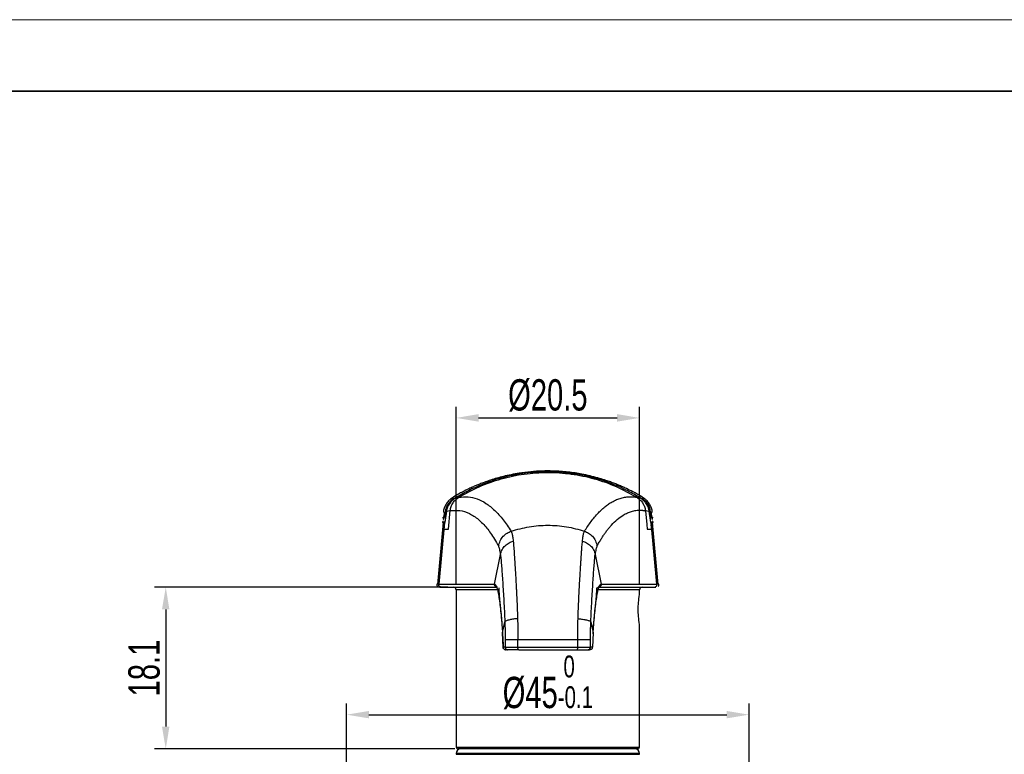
# Model space of a CAD drawing. Header units: millimetres. Extents: x 2783 to 3258, y 1485 to 1821.
# Tile 7 of 16: x 2847 to 2957, y 1739 to 1821. Entities that reach past the tile are written whole.
import ezdxf

# ---------------------------------------------------------------- set-up
doc = ezdxf.new("R2010")
doc.units = ezdxf.units.MM
for name, color, linetype, lineweight in [('尺寸线层', 3, 'Continuous', 18), ('粗实线层', 7, 'Continuous', 35), ('细实线层', 3, 'Continuous', 18)]:
    doc.layers.add(name, color=color, linetype=linetype, lineweight=lineweight)
doc.styles.add('标准', font='arial.ttf', dxfattribs={"width": 0.667})
doc.dimstyles.new('对齐', dxfattribs={"dimtxt": 3, "dimasz": 2.5, "dimexe": 1.25, "dimexo": 0.625, "dimtad": 1, "dimdsep": 46, "dimtxsty": '标准', "dimcen": 2.5, "dimclrd": 3, "dimclre": 3, "dimclrt": 3, "dimadec": 0, "dimazin": 0, "dimtfac": 1, "dimtmove": 0, "dimatfit": 3, "dimfxl": 1, "dimarcsym": 0})

# ---------------------------------------------------------------- blocks, each defined once
blk = doc.blocks.new('*D20')
at = {"layer": 'Defpoints', "color": 0, "transparency": 16777216}
for p in [(2916.59, 1776.55), (2896.09, 1757.32), (2916.59, 1757.32)]:
    blk.add_point(p, dxfattribs=at)
at = {"layer": '尺寸线层', "color": 3, "lineweight": -2, "transparency": 16777216}
for p, q in [((2896.09, 1757.94), (2896.09, 1777.8)), ((2916.59, 1757.94), (2916.59, 1777.8)), ((2898.59, 1776.55), (2914.09, 1776.55))]:
    blk.add_line(p, q, dxfattribs=at)
at = {"layer": '尺寸线层', "color": 3, "transparency": 16777216}
for points in [[(2898.59, 1776.97), (2898.59, 1776.13), (2896.09, 1776.55)], [(2914.09, 1776.97), (2914.09, 1776.13), (2916.59, 1776.55)]]:
    blk.add_solid(points, dxfattribs=at)
at = {"layer": '尺寸线层', "color": 3, "transparency": 16777216, "insert": (2906.34, 1779.06), "char_height": 3.5, "attachment_point": 5, "style": '标准'}
blk.add_mtext('%%C20.5', dxfattribs=at)
blk = doc.blocks.new('*D30')
at = {"layer": 'Defpoints', "color": 0, "transparency": 16777216}
for p in [(2895.79, 1757.62), (2863.62, 1739.52), (2896.57, 1739.52)]:
    blk.add_point(p, dxfattribs=at)
at = {"layer": '尺寸线层', "color": 3, "lineweight": -2, "transparency": 16777216}
for p, q in [((2895.16, 1757.62), (2862.37, 1757.62)), ((2863.62, 1755.12), (2863.62, 1742.02)), ((2895.94, 1739.52), (2862.37, 1739.52))]:
    blk.add_line(p, q, dxfattribs=at)
at = {"layer": '尺寸线层', "color": 3, "transparency": 16777216}
for points in [[(2863.2, 1755.12), (2864.03, 1755.12), (2863.62, 1757.62)], [(2863.2, 1742.02), (2864.03, 1742.02), (2863.62, 1739.52)]]:
    blk.add_solid(points, dxfattribs=at)
at = {"layer": '尺寸线层', "color": 3, "transparency": 16777216, "insert": (2861.21, 1748.57), "char_height": 3.5, "attachment_point": 5, "rotation": 90, "style": '标准'}
blk.add_mtext('18.1', dxfattribs=at)
blk = doc.blocks.new('*D23')
at = {"layer": 'Defpoints', "color": 0, "transparency": 16777216}
for p in [(2928.84, 1743.35), (2883.84, 1736.42), (2928.84, 1736.42)]:
    blk.add_point(p, dxfattribs=at)
at = {"layer": '尺寸线层', "color": 3, "lineweight": -2, "transparency": 16777216}
for p, q in [((2883.84, 1737.04), (2883.84, 1744.6)), ((2928.84, 1737.04), (2928.84, 1744.6)), ((2886.34, 1743.35), (2926.34, 1743.35))]:
    blk.add_line(p, q, dxfattribs=at)
at = {"layer": '尺寸线层', "color": 3, "transparency": 16777216}
for points in [[(2886.34, 1743.77), (2886.34, 1742.94), (2883.84, 1743.35)], [(2926.34, 1743.77), (2926.34, 1742.94), (2928.84, 1743.35)]]:
    blk.add_solid(points, dxfattribs=at)
at = {"layer": '尺寸线层', "color": 3, "transparency": 16777216, "insert": (2906.34, 1746.96), "char_height": 3.5, "attachment_point": 5, "style": '标准'}
blk.add_mtext('%%C45{\\H2.45;\\S 0^ -0.1;}', dxfattribs=at)

msp = doc.modelspace()

# ---------------------------------------------------------------- linework, layer by layer
at = {"layer": '粗实线层', "linetype": 'Continuous', "lineweight": 25}
for p, q in [((2896.384, 1768.047), (2896.34, 1768.021)), ((2916.348, 1768.017), (2916.295, 1768.047)), ((2896.008, 1767.6), (2896.4, 1767.67)), ((2916.279, 1767.67), (2916.529, 1767.625)), ((2916.529, 1767.625), (2916.671, 1767.6)), ((2894.749, 1766.018), (2894.696, 1765.442)), ((2894.885, 1766.04), (2894.83, 1765.442)), ((2895.005, 1766.1), (2894.839, 1764.842)), ((2894.885, 1766.04), (2894.934, 1766.055)), ((2894.934, 1766.055), (2894.934, 1766.055)), ((2895.005, 1766.1), (2895.428, 1766.174)), ((2895.231, 1764.116), (2895.428, 1766.174)), ((2917.252, 1766.173), (2917.675, 1766.099)), ((2917.253, 1766.162), (2917.402, 1764.61)), ((2917.84, 1764.846), (2917.675, 1766.099)), ((2917.746, 1766.055), (2917.795, 1766.04)), ((2917.746, 1766.055), (2917.746, 1766.055)), ((2917.85, 1765.442), (2917.795, 1766.04)), ((2917.985, 1765.426), (2917.93, 1766.021)), ((2894.641, 1764.842), (2893.997, 1757.901)), ((2894.774, 1764.842), (2894.137, 1757.942)), ((2894.81, 1764.842), (2894.774, 1764.842)), ((2894.839, 1764.842), (2894.81, 1764.842)), ((2894.83, 1765.442), (2894.853, 1765.442)), ((2917.827, 1765.442), (2917.85, 1765.442)), ((2917.869, 1764.846), (2917.84, 1764.846)), ((2917.869, 1764.846), (2917.87, 1764.842)), ((2917.87, 1764.842), (2917.906, 1764.572)), ((2917.905, 1764.842), (2917.87, 1764.842)), ((2917.905, 1764.842), (2917.905, 1764.846)), ((2917.905, 1764.846), (2917.905, 1764.842)), ((2917.905, 1764.846), (2917.905, 1764.846)), ((2918.542, 1757.942), (2917.905, 1764.842)), ((2918.682, 1757.901), (2918.039, 1764.842)), ((2894.738, 1764.116), (2894.774, 1764.572)), ((2894.738, 1764.116), (2895.026, 1764.116)), ((2895.026, 1764.116), (2895.231, 1764.116)), ((2917.402, 1764.61), (2917.449, 1764.116)), ((2917.449, 1764.116), (2917.941, 1764.116)), ((2917.925, 1764.329), (2917.906, 1764.572)), ((2917.941, 1764.116), (2917.925, 1764.329)), ((2900.382, 1757.942), (2901.051, 1761.267)), ((2911.628, 1761.267), (2912.298, 1757.942)), ((2894.13, 1757.942), (2894.145, 1757.942)), ((2894.136, 1757.916), (2894.137, 1757.942)), ((2894.137, 1757.942), (2900.382, 1757.942)), ((2894.453, 1757.616), (2900.586, 1757.616)), ((2896.09, 1757.316), (2896.09, 1739.716)), ((2900.845, 1757.316), (2896.09, 1757.316)), ((2900.382, 1757.942), (2900.403, 1757.942)), ((2911.833, 1757.511), (2911.961, 1757.616)), ((2916.59, 1757.316), (2911.843, 1757.316)), ((2912.093, 1757.616), (2918.227, 1757.616)), ((2912.277, 1757.942), (2912.298, 1757.942)), ((2912.298, 1757.942), (2918.542, 1757.942)), ((2916.59, 1756.743), (2916.59, 1757.316)), ((2901.278, 1752.494), (2901.53, 1753.745)), ((2911.15, 1753.745), (2911.402, 1752.494)), ((2916.59, 1739.716), (2916.59, 1753.49)), ((2901.355, 1750.916), (2901.278, 1752.494)), ((2901.566, 1751.753), (2901.565, 1750.916)), ((2902.982, 1750.916), (2902.988, 1751.745)), ((2909.698, 1750.915), (2909.691, 1751.745)), ((2911.115, 1750.916), (2911.114, 1751.753)), ((2911.402, 1752.494), (2911.325, 1750.916)), ((2901.565, 1750.916), (2901.355, 1750.916)), ((2901.878, 1750.616), (2901.668, 1750.616)), ((2910.802, 1750.616), (2911.012, 1750.616)), ((2911.325, 1750.916), (2911.115, 1750.916)), ((2896.09, 1739.716), (2916.59, 1739.716)), ((2916.39, 1739.516), (2896.29, 1739.516)), ((2896.09, 1739.016), (2896.09, 1738.916)), ((2906.206, 1739.016), (2896.09, 1739.016)), ((2896.09, 1738.916), (2916.59, 1738.916)), ((2916.59, 1739.016), (2906.206, 1739.016)), ((2916.59, 1738.916), (2916.59, 1739.016))]:
    msp.add_line(p, q, dxfattribs=at)
at = {"layer": '粗实线层'}
msp.add_lwpolyline([(2811.308, 1813.096), (3250.02, 1813.096), (3250.02, 1491.008), (2811.308, 1491.008)], close=True, dxfattribs=at)
at = {"layer": '粗实线层', "linetype": 'Continuous', "lineweight": 25, "flags": 128}
msp.add_lwpolyline([(2916.59, 1753.49), (2916.59, 1753.49), (2916.57, 1753.614), (2916.522, 1753.967), (2916.474, 1754.494), (2916.459, 1754.8), (2916.454, 1755.117), (2916.459, 1755.435), (2916.474, 1755.741), (2916.522, 1756.267), (2916.57, 1756.619), (2916.59, 1756.743), (2916.59, 1756.743)], dxfattribs=at)
at = {"layer": '粗实线层', "linetype": 'Continuous', "lineweight": 25}
for centre, radius, start, end in [((2894.948, 1765.474), 0.1, 198.42748, 248.10985), ((2917.732, 1765.474), 0.1, 291.87028, 341.5686), ((2895.79, 1757.316), 0.3, 0, 90), ((2916.89, 1757.316), 0.3, 90, 180), ((2896.29, 1739.716), 0.2, 180, 270), ((2896.59, 1739.016), 0.5, 90, 180), ((2916.09, 1739.016), 0.5, 0, 90), ((2916.39, 1739.716), 0.2, 270, 0)]:
    msp.add_arc(centre, radius, start, end, dxfattribs=at)
for points, knots in [([(2916.671, 1767.6), (2916.671, 1767.6), (2916.22, 1767.873), (2915.123, 1768.497), (2913.244, 1769.32), (2911.023, 1770.009), (2908.672, 1770.431), (2906.255, 1770.574), (2903.841, 1770.41), (2901.586, 1769.987), (2899.534, 1769.344), (2897.691, 1768.552), (2896.552, 1767.929), (2896.008, 1767.6), (2896.008, 1767.6)], [0, 0, 0, 0, 0.0000026, 0.0782546, 0.1845627, 0.290796, 0.3972915, 0.5037445, 0.6100964, 0.7164909, 0.8107825, 0.9055237, 0.9999974, 1, 1, 1, 1]), ([(2916.348, 1768.017), (2916.177, 1768.111), (2915.788, 1768.325), (2915.201, 1768.61), (2914.649, 1768.861), (2914.163, 1769.067), (2913.704, 1769.248), (2913.217, 1769.428), (2912.624, 1769.63), (2911.907, 1769.849), (2911.057, 1770.07), (2910.225, 1770.249), (2909.388, 1770.392), (2908.597, 1770.496), (2907.767, 1770.572), (2906.795, 1770.619), (2905.669, 1770.617), (2904.395, 1770.536), (2902.946, 1770.351), (2901.43, 1770.038), (2900.19, 1769.678), (2899.369, 1769.395), (2898.857, 1769.203), (2898.405, 1769.02), (2897.955, 1768.827), (2897.435, 1768.589), (2896.873, 1768.315), (2896.497, 1768.108), (2896.331, 1768.017)], [0, 0, 0, 0, 0.0403502, 0.0915888, 0.1299975, 0.156995, 0.1827274, 0.2093617, 0.2369597, 0.275348, 0.3156611, 0.3573054, 0.3881224, 0.4190042, 0.4504934, 0.4831049, 0.5291099, 0.5788703, 0.6324819, 0.7069555, 0.7712285, 0.7997482, 0.8259975, 0.8501288, 0.8746844, 0.9110817, 0.9608892, 1, 1, 1, 1]), ([(2896.4, 1767.67), (2897.147, 1768.087), (2898.64, 1768.922), (2901.107, 1769.782), (2903.68, 1770.327), (2906.323, 1770.509), (2908.967, 1770.33), (2911.548, 1769.79), (2914.024, 1768.927), (2915.526, 1768.09), (2916.279, 1767.67)], [0, 0, 0, 0, 0.1248421, 0.2496762, 0.374597, 0.4990346, 0.6240311, 0.7490096, 0.8742074, 1, 1, 1, 1]), ([(2896.403, 1768.06), (2896.296, 1768.002), (2896.091, 1767.89), (2895.852, 1767.741), (2895.652, 1767.604), (2895.485, 1767.476), (2895.332, 1767.341), (2895.185, 1767.193), (2895.041, 1767.014), (2894.91, 1766.812), (2894.779, 1766.534), (2894.677, 1766.244), (2894.676, 1766.064), (2894.676, 1766.042)], [0, 0, 0, 0, 0.1810676, 0.346451, 0.486025, 0.6011544, 0.694534, 0.7848698, 0.85113, 0.8992672, 0.935496, 0.992396, 1, 1, 1, 1]), ([(2895.937, 1767.561), (2896.405, 1767.848), (2896.967, 1768.192), (2897.592, 1768.472), (2897.695, 1768.519)], [0, 0, 0, 0, 0.834332, 1, 1, 1, 1]), ([(2918.004, 1766.045), (2918.004, 1766.065), (2918.002, 1766.243), (2917.902, 1766.532), (2917.771, 1766.811), (2917.639, 1767.013), (2917.494, 1767.193), (2917.348, 1767.341), (2917.195, 1767.476), (2917.028, 1767.604), (2916.829, 1767.741), (2916.591, 1767.889), (2916.387, 1768), (2916.281, 1768.058)], [0, 0, 0, 0, 0.0073638, 0.0646329, 0.1007747, 0.1486248, 0.2144845, 0.3044136, 0.3975319, 0.5125076, 0.6520789, 0.8178656, 1, 1, 1, 1]), ([(2895.79, 1767.515), (2895.542, 1767.354), (2895.321, 1767.132), (2895.004, 1766.616), (2894.91, 1766.324), (2894.885, 1766.04)], [0, 0, 0, 0, 0.5, 0.5, 1, 1, 1, 1]), ([(2894.934, 1766.055), (2894.954, 1766.216), (2894.995, 1766.37), (2895.108, 1766.66), (2895.181, 1766.796), (2895.445, 1767.183), (2895.67, 1767.394), (2895.937, 1767.561)], [0, 0, 0, 0, 0.25, 0.25, 0.5, 0.5, 1, 1, 1, 1]), ([(2896.013, 1767.602), (2896.013, 1767.602), (2895.808, 1767.475), (2895.392, 1767.119), (2895.089, 1766.562), (2895.017, 1766.182), (2895.005, 1766.1), (2895.005, 1766.1)], [0, 0, 0, 0, 0.0000292, 0.3928236, 0.8686374, 0.9999708, 1, 1, 1, 1]), ([(2895.428, 1766.174), (2895.455, 1766.328), (2895.509, 1766.637), (2895.731, 1767.051), (2896.026, 1767.41), (2896.278, 1767.586), (2896.404, 1767.674)], [0, 0, 0, 0, 0.2492111, 0.4975975, 0.7480418, 1, 1, 1, 1]), ([(2896.331, 1768.016), (2896.187, 1767.937), (2895.851, 1767.75), (2895.615, 1767.562), (2895.546, 1767.452), (2895.709, 1767.494), (2895.79, 1767.515)], [0, 0, 0, 0, 0.20175845, 0.47239512, 0.74023627, 1, 1, 1, 1]), ([(2896.4, 1767.67), (2896.744, 1767.705), (2897.431, 1767.776), (2898.438, 1767.536), (2899.43, 1767.039), (2900.398, 1766.254), (2901.335, 1765.228), (2901.939, 1764.325), (2902.237, 1763.879)], [0, 0, 0, 0, 0.1682225, 0.3364456, 0.5050556, 0.6742085, 0.8392059, 1, 1, 1, 1]), ([(2910.442, 1763.88), (2910.56, 1764.063), (2910.802, 1764.44), (2911.179, 1764.963), (2911.577, 1765.465), (2911.987, 1765.924), (2912.4, 1766.329), (2912.808, 1766.677), (2913.217, 1766.975), (2913.663, 1767.245), (2914.147, 1767.47), (2914.663, 1767.633), (2915.183, 1767.722), (2915.719, 1767.746), (2916.089, 1767.696), (2916.279, 1767.67)], [0, 0, 0, 0, 0.0639499, 0.131429, 0.2024368, 0.2760072, 0.3477968, 0.4185886, 0.4883785, 0.5591631, 0.6480255, 0.734515, 0.8189733, 0.9069707, 1, 1, 1, 1]), ([(2916.28, 1767.671), (2916.405, 1767.584), (2916.654, 1767.409), (2916.948, 1767.05), (2917.171, 1766.637), (2917.225, 1766.328), (2917.252, 1766.173)], [0, 0, 0, 0, 0.25032239, 0.5006139, 0.74967004, 1, 1, 1, 1]), ([(2916.89, 1767.515), (2916.971, 1767.494), (2917.134, 1767.452), (2917.064, 1767.562), (2916.829, 1767.75), (2916.492, 1767.937), (2916.348, 1768.017)], [0, 0, 0, 0, 0.25969092, 0.52746668, 0.79803293, 1, 1, 1, 1]), ([(2917.675, 1766.099), (2917.675, 1766.099), (2917.665, 1766.169), (2917.605, 1766.499), (2917.44, 1766.839), (2917.108, 1767.271), (2916.88, 1767.468), (2916.67, 1767.6), (2916.67, 1767.6)], [0, 0, 0, 0, 0.0000292, 0.1120816, 0.5264647, 0.5958065, 0.9999708, 1, 1, 1, 1]), ([(2916.743, 1767.561), (2916.876, 1767.478), (2916.998, 1767.383), (2917.221, 1767.172), (2917.322, 1767.054), (2917.497, 1766.798), (2917.57, 1766.662), (2917.684, 1766.371), (2917.726, 1766.216), (2917.746, 1766.055)], [0, 0, 0, 0, 0.25, 0.25, 0.5, 0.5, 0.75, 0.75, 1, 1, 1, 1]), ([(2916.89, 1767.515), (2917.138, 1767.354), (2917.359, 1767.132), (2917.676, 1766.616), (2917.77, 1766.324), (2917.795, 1766.04)], [0, 0, 0, 0, 0.5, 0.5, 1, 1, 1, 1]), ([(2894.697, 1766.042), (2894.688, 1766.028), (2894.654, 1765.978), (2894.788, 1766.014), (2894.885, 1766.04)], [0, 0, 0, 0, 0.2813785, 1, 1, 1, 1]), ([(2894.991, 1765.995), (2894.984, 1765.999), (2894.963, 1766.01), (2894.941, 1766.031), (2894.936, 1766.047), (2894.934, 1766.055)], [0, 0, 0, 0, 0.2156659, 0.6078422, 1, 1, 1, 1]), ([(2895.428, 1766.174), (2895.791, 1766.203), (2896.518, 1766.263), (2897.57, 1765.91), (2898.412, 1765.359), (2899.056, 1764.754), (2899.507, 1764.247), (2899.95, 1763.658), (2900.394, 1762.985), (2900.692, 1762.467), (2900.845, 1762.201)], [0, 0, 0, 0, 0.1862427, 0.3732767, 0.5608672, 0.6488334, 0.7363678, 0.8195912, 0.9074642, 1, 1, 1, 1]), ([(2911.835, 1762.203), (2911.917, 1762.347), (2912.074, 1762.624), (2912.303, 1763.004), (2912.522, 1763.35), (2912.744, 1763.671), (2912.972, 1763.98), (2913.206, 1764.274), (2913.58, 1764.706), (2914.099, 1765.213), (2914.698, 1765.647), (2915.233, 1765.926), (2915.7, 1766.099), (2916.123, 1766.192), (2916.494, 1766.229), (2916.728, 1766.228), (2916.883, 1766.216), (2916.964, 1766.207), (2917.052, 1766.195), (2917.149, 1766.18), (2917.217, 1766.168), (2917.253, 1766.162)], [0, 0, 0, 0, 0.0496793, 0.0955194, 0.1375216, 0.1808272, 0.2260557, 0.271209, 0.3164381, 0.4408707, 0.5650379, 0.6476673, 0.7308996, 0.8153891, 0.8709587, 0.9241996, 0.9368147, 0.9503693, 0.9654184, 0.981962, 1, 1, 1, 1]), ([(2917.688, 1765.995), (2917.696, 1765.999), (2917.717, 1766.01), (2917.739, 1766.031), (2917.744, 1766.047), (2917.746, 1766.055)], [0, 0, 0, 0, 0.2162946, 0.6081519, 1, 1, 1, 1]), ([(2917.795, 1766.04), (2917.9, 1766.012), (2918.038, 1765.975), (2917.991, 1766.031), (2917.98, 1766.044)], [0, 0, 0, 0, 0.7665435, 1, 1, 1, 1]), ([(2894.661, 1765.038), (2894.634, 1765.009), (2894.58, 1764.954), (2894.565, 1764.879), (2894.558, 1764.842)], [0, 0, 0, 0, 0.5219121, 1, 1, 1, 1]), ([(2894.585, 1764.842), (2894.577, 1764.842), (2894.55, 1764.842), (2894.68, 1764.842), (2894.774, 1764.842)], [0, 0, 0, 0, 0.2713972, 1, 1, 1, 1]), ([(2894.614, 1765.445), (2894.613, 1765.426), (2894.612, 1765.386), (2894.626, 1765.325), (2894.653, 1765.265), (2894.682, 1765.231), (2894.697, 1765.213)], [0, 0, 0, 0, 0.228654, 0.4735868, 0.7321359, 1, 1, 1, 1]), ([(2894.83, 1765.442), (2894.735, 1765.442), (2894.606, 1765.442), (2894.633, 1765.442), (2894.64, 1765.442)], [0, 0, 0, 0, 0.727242, 1, 1, 1, 1]), ([(2894.774, 1764.842), (2894.78, 1764.87), (2894.791, 1764.932), (2894.828, 1764.993), (2894.859, 1765.02), (2894.863, 1765.024)], [0, 0, 0, 0, 0.4061179, 0.9135002, 1, 1, 1, 1]), ([(2894.774, 1764.572), (2894.774, 1764.575), (2894.786, 1764.665), (2894.798, 1764.755), (2894.81, 1764.842)], [0, 0, 0, 0, 0.0283093, 1, 1, 1, 1]), ([(2894.83, 1765.442), (2894.83, 1765.413), (2894.83, 1765.353), (2894.855, 1765.282), (2894.884, 1765.25), (2894.892, 1765.242)], [0, 0, 0, 0, 0.4038108, 0.8456086, 1, 1, 1, 1]), ([(2894.895, 1765.267), (2894.884, 1765.287), (2894.857, 1765.332), (2894.849, 1765.395), (2894.852, 1765.433), (2894.853, 1765.442)], [0, 0, 0, 0, 0.3743021, 0.8385224, 1, 1, 1, 1]), ([(2917.827, 1765.442), (2917.827, 1765.413), (2917.827, 1765.355), (2917.807, 1765.293), (2917.787, 1765.267), (2917.785, 1765.265)], [0, 0, 0, 0, 0.4709276, 0.9415432, 1, 1, 1, 1]), ([(2917.85, 1765.442), (2917.85, 1765.413), (2917.849, 1765.353), (2917.824, 1765.282), (2917.795, 1765.25), (2917.788, 1765.242)], [0, 0, 0, 0, 0.40370044, 0.84537935, 1, 1, 1, 1]), ([(2917.905, 1764.846), (2917.897, 1764.887), (2917.884, 1764.953), (2917.836, 1764.998), (2917.818, 1765.015)], [0, 0, 0, 0, 0.61726831, 1, 1, 1, 1]), ([(2918.039, 1765.442), (2918.047, 1765.442), (2918.074, 1765.442), (2917.944, 1765.442), (2917.85, 1765.442)], [0, 0, 0, 0, 0.27245557, 1, 1, 1, 1]), ([(2917.905, 1764.842), (2918, 1764.842), (2918.13, 1764.842), (2918.102, 1764.842), (2918.095, 1764.842)], [0, 0, 0, 0, 0.7286614, 1, 1, 1, 1]), ([(2917.983, 1765.213), (2917.998, 1765.23), (2918.027, 1765.264), (2918.054, 1765.325), (2918.068, 1765.385), (2918.066, 1765.426), (2918.065, 1765.445)], [0, 0, 0, 0, 0.2678656, 0.5264276, 0.7713641, 1, 1, 1, 1]), ([(2918.121, 1764.842), (2918.114, 1764.879), (2918.099, 1764.954), (2918.046, 1765.009), (2918.018, 1765.038)], [0, 0, 0, 0, 0.4780878, 1, 1, 1, 1]), ([(2900.845, 1762.201), (2900.887, 1762.406), (2900.97, 1762.808), (2901.32, 1763.308), (2901.749, 1763.677), (2902.08, 1763.817), (2902.236, 1763.882)], [0, 0, 0, 0, 0.2727366, 0.5359036, 0.7803887, 1, 1, 1, 1]), ([(2902.237, 1763.879), (2902.906, 1764.066), (2904.246, 1764.441), (2906.34, 1764.583), (2908.433, 1764.441), (2909.773, 1764.067), (2910.442, 1763.88)], [0, 0, 0, 0, 0.2495611, 0.4999998, 0.7504386, 1, 1, 1, 1]), ([(2902.237, 1763.879), (2902.265, 1763.811), (2902.325, 1763.669), (2902.402, 1763.31), (2902.444, 1762.956), (2902.465, 1762.772)], [0, 0, 0, 0, 0.3068827, 0.6400033, 1, 1, 1, 1]), ([(2910.215, 1762.772), (2910.232, 1762.928), (2910.268, 1763.256), (2910.343, 1763.638), (2910.408, 1763.796), (2910.442, 1763.88)], [0, 0, 0, 0, 0.3018982, 0.6345638, 1, 1, 1, 1]), ([(2910.442, 1763.88), (2910.598, 1763.815), (2910.929, 1763.676), (2911.358, 1763.308), (2911.709, 1762.809), (2911.792, 1762.407), (2911.835, 1762.203)], [0, 0, 0, 0, 0.2195681, 0.4640228, 0.7271971, 1, 1, 1, 1]), ([(2901.051, 1761.267), (2901.097, 1761.45), (2901.187, 1761.809), (2901.543, 1762.256), (2901.976, 1762.587), (2902.308, 1762.712), (2902.465, 1762.771)], [0, 0, 0, 0, 0.2752297, 0.5390949, 0.7824802, 1, 1, 1, 1]), ([(2902.468, 1762.764), (2902.489, 1762.54), (2902.53, 1762.095), (2902.592, 1761.225), (2902.638, 1760.499), (2902.668, 1760.014), (2902.678, 1759.856), (2902.688, 1759.695), (2902.698, 1759.53), (2902.708, 1759.361), (2902.716, 1759.236), (2902.725, 1759.073), (2902.743, 1758.778), (2902.771, 1758.286), (2902.802, 1757.72), (2902.829, 1757.21), (2902.867, 1756.45), (2902.914, 1755.431), (2902.946, 1754.511), (2902.961, 1754.094)], [0, 0, 0, 0, 0.13199424, 0.26216418, 0.40249308, 0.42129939, 0.44019954, 0.45919288, 0.47827906, 0.49745822, 0.51673054, 0.52030262, 0.55161899, 0.61352155, 0.67571975, 0.72240463, 0.76244071, 0.89211768, 1, 1, 1, 1]), ([(2909.719, 1754.094), (2909.725, 1754.286), (2909.739, 1754.691), (2909.763, 1755.318), (2909.792, 1755.996), (2909.818, 1756.57), (2909.841, 1757.035), (2909.859, 1757.387), (2909.879, 1757.747), (2909.898, 1758.105), (2909.918, 1758.454), (2909.938, 1758.792), (2909.958, 1759.125), (2909.981, 1759.52), (2910.007, 1759.948), (2910.036, 1760.426), (2910.065, 1760.879), (2910.094, 1761.298), (2910.117, 1761.61), (2910.138, 1761.895), (2910.16, 1762.174), (2910.186, 1762.486), (2910.203, 1762.671), (2910.212, 1762.764)], [0, 0, 0, 0, 0.0493343, 0.1041934, 0.1646741, 0.2308935, 0.2625006, 0.2962191, 0.3320741, 0.3685359, 0.4040891, 0.4397871, 0.4756363, 0.5125025, 0.5724813, 0.6255812, 0.6898852, 0.7508592, 0.802645, 0.8306779, 0.8868021, 0.9432516, 1, 1, 1, 1]), ([(2910.215, 1762.771), (2910.371, 1762.712), (2910.704, 1762.587), (2911.137, 1762.256), (2911.492, 1761.809), (2911.582, 1761.45), (2911.628, 1761.267)], [0, 0, 0, 0, 0.2175199, 0.4609054, 0.7247705, 1, 1, 1, 1]), ([(2901.051, 1761.267), (2901.024, 1761.479), (2900.969, 1761.907), (2900.886, 1762.103), (2900.845, 1762.201)], [0, 0, 0, 0, 0.4971143, 1, 1, 1, 1]), ([(2911.835, 1762.203), (2911.793, 1762.104), (2911.711, 1761.907), (2911.656, 1761.479), (2911.628, 1761.267)], [0, 0, 0, 0, 0.5028794, 1, 1, 1, 1]), ([(2901.051, 1761.267), (2901.071, 1761.07), (2901.109, 1760.682), (2901.168, 1759.948), (2901.229, 1759.114), (2901.292, 1758.179), (2901.357, 1757.165), (2901.42, 1756.083), (2901.479, 1754.945), (2901.513, 1754.145), (2901.53, 1753.745)], [0, 0, 0, 0, 0.1319571, 0.2609182, 0.3882949, 0.5155512, 0.640291, 0.7614067, 0.8806856, 1, 1, 1, 1]), ([(2911.15, 1753.745), (2911.167, 1754.142), (2911.2, 1754.938), (2911.259, 1756.073), (2911.323, 1757.157), (2911.387, 1758.174), (2911.45, 1759.111), (2911.511, 1759.943), (2911.57, 1760.678), (2911.609, 1761.069), (2911.628, 1761.267)], [0, 0, 0, 0, 0.11841655, 0.23739647, 0.35880482, 0.48439649, 0.61071175, 0.73776644, 0.86705599, 1, 1, 1, 1]), ([(2893.918, 1757.942), (2893.917, 1757.923), (2893.916, 1757.883), (2893.931, 1757.823), (2893.958, 1757.763), (2893.987, 1757.73), (2894.002, 1757.712)], [0, 0, 0, 0, 0.2289931, 0.4740404, 0.7324691, 1, 1, 1, 1]), ([(2894.137, 1757.942), (2894.039, 1757.942), (2893.907, 1757.942), (2893.937, 1757.942), (2893.945, 1757.942)], [0, 0, 0, 0, 0.7412136, 1, 1, 1, 1]), ([(2894.453, 1757.616), (2894.426, 1757.618), (2894.375, 1757.622), (2894.304, 1757.649), (2894.245, 1757.687), (2894.188, 1757.745), (2894.144, 1757.823), (2894.139, 1757.888), (2894.136, 1757.916)], [0, 0, 0, 0, 0.1629457, 0.3200073, 0.4665933, 0.6000497, 0.824513, 1, 1, 1, 1]), ([(2894.257, 1757.616), (2894.252, 1757.616), (2894.227, 1757.616), (2894.353, 1757.616), (2894.453, 1757.616)], [0, 0, 0, 0, 0.2041919, 1, 1, 1, 1]), ([(2900.697, 1757.616), (2900.669, 1757.618), (2900.613, 1757.622), (2900.538, 1757.654), (2900.477, 1757.697), (2900.421, 1757.762), (2900.382, 1757.846), (2900.382, 1757.913), (2900.382, 1757.942)], [0, 0, 0, 0, 0.167328, 0.3276363, 0.4756715, 0.6087171, 0.8281737, 1, 1, 1, 1]), ([(2900.403, 1757.942), (2900.433, 1757.931), (2900.489, 1757.91), (2900.57, 1757.778), (2900.659, 1757.534), (2900.762, 1757.122), (2900.873, 1756.472), (2900.984, 1755.673), (2901.078, 1754.83), (2901.155, 1754.041), (2901.218, 1753.303), (2901.257, 1752.779), (2901.278, 1752.494)], [0, 0, 0, 0, 0.0930536, 0.1747595, 0.2615443, 0.3901291, 0.5177509, 0.6429064, 0.7641052, 0.8441878, 0.9154322, 1, 1, 1, 1]), ([(2900.403, 1757.942), (2900.403, 1757.913), (2900.403, 1757.852), (2900.44, 1757.762), (2900.509, 1757.684), (2900.586, 1757.635), (2900.64, 1757.629), (2900.654, 1757.627)], [0, 0, 0, 0, 0.1957942, 0.4099858, 0.6355715, 0.9005759, 1, 1, 1, 1]), ([(2900.844, 1757.529), (2900.852, 1757.453), (2900.865, 1757.311), (2900.882, 1756.952), (2900.908, 1756.565), (2900.94, 1756.183), (2900.974, 1755.843), (2901.003, 1755.572), (2901.037, 1755.314), (2901.069, 1755.023), (2901.109, 1754.615), (2901.158, 1754.06), (2901.216, 1753.342), (2901.255, 1752.772), (2901.276, 1752.465)], [0, 0, 0, 0, 0.14862318, 0.27661608, 0.38415126, 0.47132998, 0.53829749, 0.58527272, 0.61695024, 0.66091354, 0.72162729, 0.79869071, 0.89165755, 1, 1, 1, 1]), ([(2911.4, 1752.409), (2911.421, 1752.718), (2911.46, 1753.294), (2911.517, 1754.019), (2911.566, 1754.579), (2911.607, 1754.991), (2911.639, 1755.285), (2911.673, 1755.545), (2911.702, 1755.82), (2911.736, 1756.164), (2911.769, 1756.551), (2911.796, 1756.943), (2911.812, 1757.307), (2911.827, 1757.451), (2911.834, 1757.528)], [0, 0, 0, 0, 0.108303, 0.2011946, 0.2782125, 0.3388772, 0.3827737, 0.4144224, 0.4614055, 0.5283754, 0.6155696, 0.7231529, 0.8512192, 1, 1, 1, 1]), ([(2911.402, 1752.494), (2911.433, 1752.899), (2911.494, 1753.7), (2911.594, 1754.764), (2911.698, 1755.694), (2911.807, 1756.479), (2911.918, 1757.118), (2912.004, 1757.472), (2912.063, 1757.652), (2912.093, 1757.731), (2912.122, 1757.795), (2912.159, 1757.858), (2912.211, 1757.907), (2912.253, 1757.929), (2912.277, 1757.942)], [0, 0, 0, 0, 0.1215553, 0.2405386, 0.3597536, 0.4819861, 0.6098249, 0.7380006, 0.771599, 0.804548, 0.8368888, 0.8686652, 0.9233061, 1, 1, 1, 1]), ([(2912.277, 1757.942), (2912.277, 1757.913), (2912.277, 1757.846), (2912.238, 1757.762), (2912.182, 1757.697), (2912.121, 1757.654), (2912.045, 1757.622), (2911.99, 1757.618), (2911.961, 1757.616)], [0, 0, 0, 0, 0.1718308, 0.3913068, 0.5243548, 0.6723861, 0.8326847, 1, 1, 1, 1]), ([(2912.299, 1757.916), (2912.296, 1757.888), (2912.291, 1757.823), (2912.248, 1757.745), (2912.191, 1757.687), (2912.131, 1757.649), (2912.06, 1757.622), (2912.009, 1757.618), (2911.982, 1757.616)], [0, 0, 0, 0, 0.17548662, 0.39995007, 0.53340668, 0.67999296, 0.83705465, 1, 1, 1, 1]), ([(2912.298, 1757.942), (2912.298, 1757.938), (2912.299, 1757.929), (2912.299, 1757.92), (2912.299, 1757.916)], [0, 0, 0, 0, 0.5600553, 1, 1, 1, 1]), ([(2918.227, 1757.616), (2918.274, 1757.622), (2918.371, 1757.634), (2918.481, 1757.723), (2918.541, 1757.834), (2918.542, 1757.908), (2918.542, 1757.942)], [0, 0, 0, 0, 0.276673, 0.5724225, 0.7967053, 1, 1, 1, 1]), ([(2918.227, 1757.616), (2918.319, 1757.616), (2918.443, 1757.616), (2918.426, 1757.616), (2918.422, 1757.616)], [0, 0, 0, 0, 0.7425796, 1, 1, 1, 1]), ([(2918.735, 1757.942), (2918.742, 1757.942), (2918.772, 1757.942), (2918.64, 1757.942), (2918.542, 1757.942)], [0, 0, 0, 0, 0.2587822, 1, 1, 1, 1]), ([(2918.678, 1757.712), (2918.693, 1757.73), (2918.722, 1757.763), (2918.749, 1757.823), (2918.764, 1757.883), (2918.762, 1757.923), (2918.762, 1757.942)], [0, 0, 0, 0, 0.2675308, 0.5259593, 0.7710066, 1, 1, 1, 1]), ([(2902.959, 1754.095), (2902.803, 1754.078), (2902.472, 1754.043), (2902.043, 1753.963), (2901.687, 1753.861), (2901.583, 1753.785), (2901.53, 1753.745)], [0, 0, 0, 0, 0.2104776, 0.4503225, 0.7165815, 1, 1, 1, 1]), ([(2901.53, 1753.745), (2901.54, 1753.416), (2901.562, 1752.758), (2901.564, 1752.088), (2901.566, 1751.753)], [0, 0, 0, 0, 0.5008328, 1, 1, 1, 1]), ([(2902.958, 1754.095), (2902.968, 1753.725), (2902.989, 1752.949), (2902.989, 1752.158), (2902.988, 1751.745)], [0, 0, 0, 0, 0.4780651, 1, 1, 1, 1]), ([(2909.691, 1751.745), (2909.691, 1752.122), (2909.689, 1752.913), (2909.71, 1753.689), (2909.721, 1754.095)], [0, 0, 0, 0, 0.4763233, 1, 1, 1, 1]), ([(2909.721, 1754.095), (2909.896, 1754.076), (2910.257, 1754.037), (2910.689, 1753.95), (2911.012, 1753.851), (2911.104, 1753.78), (2911.15, 1753.745)], [0, 0, 0, 0, 0.2385578, 0.4908928, 0.7483458, 1, 1, 1, 1]), ([(2911.114, 1751.753), (2911.115, 1752.088), (2911.118, 1752.758), (2911.139, 1753.416), (2911.15, 1753.745)], [0, 0, 0, 0, 0.4991675, 1, 1, 1, 1]), ([(2901.276, 1752.466), (2901.294, 1752.176), (2901.328, 1751.646), (2901.345, 1751.086), (2901.353, 1750.832)], [0, 0, 0, 0, 0.5467318, 1, 1, 1, 1]), ([(2901.566, 1751.753), (2901.622, 1751.752), (2901.73, 1751.75), (2902.095, 1751.748), (2902.519, 1751.746), (2902.84, 1751.745), (2902.988, 1751.745)], [0, 0, 0, 0, 0.2946432, 0.5632034, 0.7983975, 1, 1, 1, 1]), ([(2902.988, 1751.745), (2903.535, 1751.745), (2904.627, 1751.745), (2906.34, 1751.745), (2908.053, 1751.745), (2909.144, 1751.745), (2909.691, 1751.745)], [0, 0, 0, 0, 0.2506017, 0.5000001, 0.7493984, 1, 1, 1, 1]), ([(2909.691, 1751.745), (2909.84, 1751.745), (2910.16, 1751.746), (2910.584, 1751.748), (2910.95, 1751.75), (2911.058, 1751.752), (2911.114, 1751.753)], [0, 0, 0, 0, 0.201602, 0.4367961, 0.7053566, 1, 1, 1, 1]), ([(2901.446, 1750.673), (2901.426, 1750.692), (2901.388, 1750.729), (2901.349, 1750.816), (2901.352, 1750.877), (2901.355, 1750.916)], [0, 0, 0, 0, 0.2878621, 0.5486061, 1, 1, 1, 1]), ([(2901.446, 1750.673), (2901.485, 1750.655), (2901.557, 1750.622), (2901.633, 1750.618), (2901.668, 1750.616)], [0, 0, 0, 0, 0.5449771, 1, 1, 1, 1]), ([(2901.565, 1750.916), (2901.621, 1750.916), (2901.728, 1750.915), (2902.092, 1750.915), (2902.515, 1750.915), (2902.834, 1750.916), (2902.982, 1750.916)], [0, 0, 0, 0, 0.2944305, 0.562919, 0.7981966, 1, 1, 1, 1]), ([(2901.565, 1750.916), (2901.567, 1750.889), (2901.572, 1750.831), (2901.613, 1750.749), (2901.68, 1750.677), (2901.773, 1750.626), (2901.844, 1750.619), (2901.878, 1750.616)], [0, 0, 0, 0, 0.1715672, 0.3580752, 0.5538555, 0.7842503, 1, 1, 1, 1]), ([(2903.083, 1750.616), (2902.933, 1750.616), (2902.629, 1750.616), (2902.271, 1750.616), (2901.996, 1750.616), (2901.917, 1750.616), (2901.878, 1750.616)], [0, 0, 0, 0, 0.2415996, 0.489141, 0.74215, 1, 1, 1, 1]), ([(2903.083, 1750.616), (2903.074, 1750.618), (2903.058, 1750.622), (2903.036, 1750.648), (2903.017, 1750.687), (2902.999, 1750.744), (2902.985, 1750.822), (2902.983, 1750.888), (2902.982, 1750.916)], [0, 0, 0, 0, 0.1689511, 0.3305422, 0.4792986, 0.6125011, 0.8315766, 1, 1, 1, 1]), ([(2902.982, 1750.916), (2903.53, 1750.916), (2904.624, 1750.916), (2906.34, 1750.916), (2908.056, 1750.915), (2909.15, 1750.915), (2909.698, 1750.915)], [0, 0, 0, 0, 0.2505862, 0.5000008, 0.7494151, 1, 1, 1, 1]), ([(2903.083, 1750.616), (2903.614, 1750.616), (2904.674, 1750.616), (2906.34, 1750.616), (2908.006, 1750.616), (2909.066, 1750.616), (2909.597, 1750.616)], [0, 0, 0, 0, 0.2505989, 0.4999988, 0.7493485, 1, 1, 1, 1]), ([(2909.597, 1750.616), (2909.606, 1750.618), (2909.622, 1750.621), (2909.644, 1750.648), (2909.663, 1750.686), (2909.681, 1750.744), (2909.695, 1750.821), (2909.697, 1750.887), (2909.698, 1750.915)], [0, 0, 0, 0, 0.1687234, 0.3301539, 0.4788397, 0.6120551, 0.8313163, 1, 1, 1, 1]), ([(2909.597, 1750.616), (2909.748, 1750.616), (2910.051, 1750.616), (2910.409, 1750.616), (2910.684, 1750.616), (2910.762, 1750.616), (2910.802, 1750.616)], [0, 0, 0, 0, 0.2416702, 0.489148, 0.7422285, 1, 1, 1, 1]), ([(2909.698, 1750.915), (2909.845, 1750.915), (2910.165, 1750.914), (2910.587, 1750.915), (2910.951, 1750.915), (2911.059, 1750.916), (2911.115, 1750.916)], [0, 0, 0, 0, 0.20180325, 0.43708075, 0.70556932, 1, 1, 1, 1]), ([(2910.802, 1750.616), (2910.828, 1750.618), (2910.879, 1750.622), (2910.949, 1750.649), (2911.008, 1750.687), (2911.064, 1750.745), (2911.107, 1750.823), (2911.112, 1750.888), (2911.115, 1750.916)], [0, 0, 0, 0, 0.1631038, 0.3202841, 0.4669261, 0.6003747, 0.8246965, 1, 1, 1, 1]), ([(2911.234, 1750.673), (2911.195, 1750.655), (2911.122, 1750.622), (2911.046, 1750.618), (2911.012, 1750.616)], [0, 0, 0, 0, 0.544977, 1, 1, 1, 1]), ([(2911.234, 1750.673), (2911.254, 1750.692), (2911.292, 1750.729), (2911.331, 1750.816), (2911.327, 1750.877), (2911.325, 1750.916)], [0, 0, 0, 0, 0.2879034, 0.5486612, 1, 1, 1, 1]), ([(2906.212, 1739.516), (2905.818, 1739.516), (2905.016, 1739.516), (2903.817, 1739.516), (2902.722, 1739.516), (2901.75, 1739.516), (2900.616, 1739.516), (2899.587, 1739.516), (2898.702, 1739.516), (2898.122, 1739.516), (2897.63, 1739.516), (2897.193, 1739.516), (2896.849, 1739.516), (2896.627, 1739.516), (2896.604, 1739.516), (2896.594, 1739.516)], [0, 0, 0, 0, 0.07800905, 0.15841683, 0.24108683, 0.305663, 0.37027394, 0.50200992, 0.56794758, 0.63392074, 0.69849691, 0.76310785, 0.84574704, 0.92616226, 1, 1, 1, 1]), ([(2916.09, 1739.516), (2916.073, 1739.516), (2915.038, 1739.516), (2911.385, 1739.516), (2908.915, 1739.516), (2906.34, 1739.516)], [0, 0, 0, 0, 0.5, 0.5, 1, 1, 1, 1])]:
    msp.add_open_spline(points, degree=3, knots=knots, dxfattribs=at)
for points in [[(2895.79, 1767.515), (2895.839, 1767.531), (2895.888, 1767.546), (2895.937, 1767.561)], [(2916.743, 1767.561), (2916.792, 1767.546), (2916.841, 1767.531), (2916.89, 1767.515)], [(2894.853, 1765.442), (2894.88, 1765.646), (2894.907, 1765.851), (2894.934, 1766.055)], [(2917.746, 1766.055), (2917.773, 1765.851), (2917.8, 1765.646), (2917.827, 1765.442)]]:
    msp.add_open_spline(points, degree=3, dxfattribs=at)
at = {"layer": '细实线层'}
msp.add_lwpolyline([(2782.785, 1821.097), (3258.021, 1821.097), (3258.021, 1485.071), (2782.785, 1485.071)], close=True, dxfattribs=at)

# ---------------------------------------------------------------- dimensions: what is measured, and where the dimension line sits
at = {"layer": '尺寸线层'}
dim = msp.add_linear_dim(base=(2916.59, 1776.549), p1=(2896.09, 1757.316), p2=(2916.59, 1757.316), text='%%C<>', dimstyle='对齐', override={"dimtxt": 3.5}, dxfattribs=at)
dim.commit()
dim.dimension.update_dxf_attribs({"geometry": '*D20', "text_midpoint": (2906.34, 1779.059)})
dim = msp.add_linear_dim(base=(2863.618, 1739.516), p1=(2895.79, 1757.616), p2=(2896.568, 1739.516), angle=90, dimstyle='对齐', override={"dimtxt": 3.5}, dxfattribs=at)
dim.commit()
dim.dimension.update_dxf_attribs({"geometry": '*D30', "text_midpoint": (2861.206, 1748.566)})
dim = msp.add_linear_dim(base=(2928.84, 1743.354), p1=(2883.84, 1736.416), p2=(2928.84, 1736.416), text='%%C<>', dimstyle='对齐', override={"dimtxt": 3.5, "dimtol": 1, "dimtm": 0.1, "dimtfac": 0.7}, dxfattribs=at)
dim.commit()
dim.dimension.update_dxf_attribs({"geometry": '*D23', "text_midpoint": (2906.34, 1743.354), "dimtype": 160})

doc.saveas('drawing.dxf')
